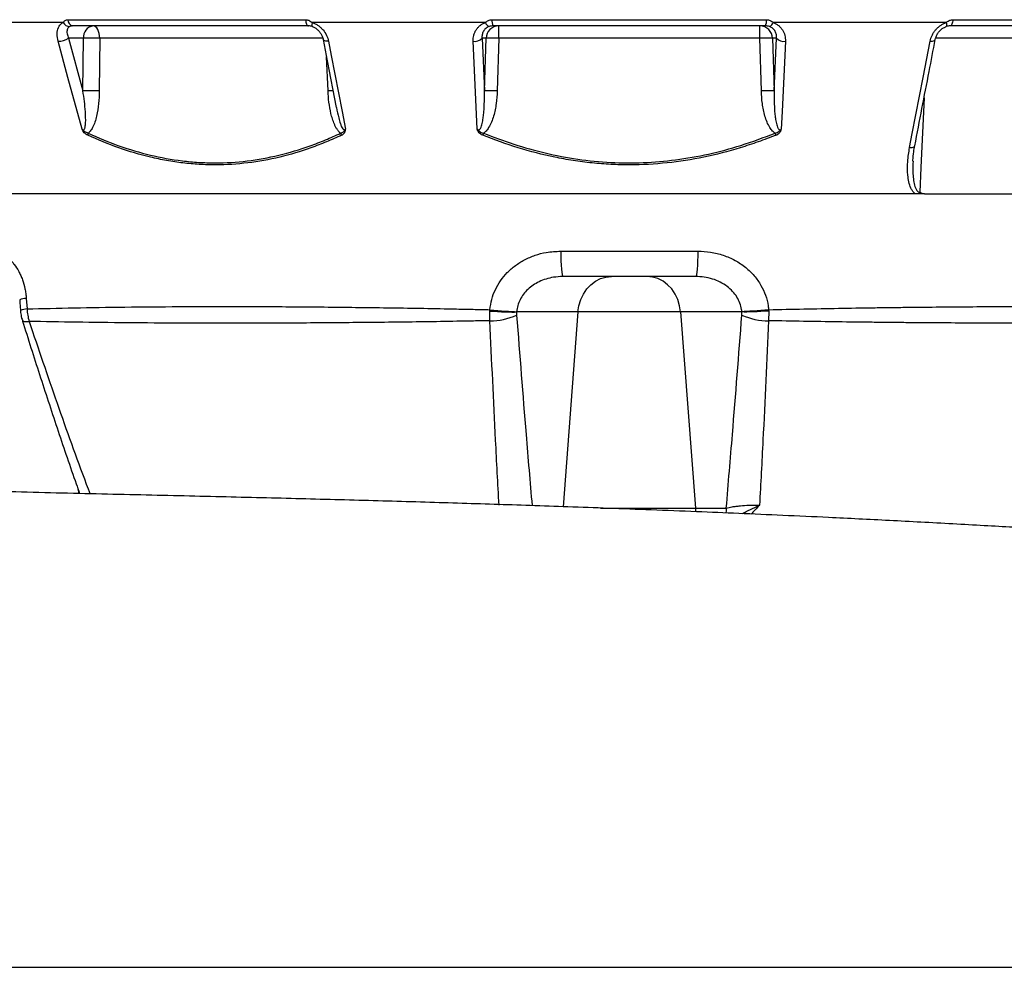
# Model space of a CAD drawing. Header units: millimetres. Extents: x 2625 to 14390, y 2229 to 15574.
# Tile 10 of 16: x 10246 to 12150, y 4042 to 5875. Entities that reach past the tile are written whole.
import ezdxf

# ---------------------------------------------------------------- set-up
doc = ezdxf.new("R2010")
doc.units = ezdxf.units.MM
doc.header["$LTSCALE"] = 5

msp = doc.modelspace()

# ---------------------------------------------------------------- linework, layer by layer
at = {"color": 7, "linetype": 'Continuous', "lineweight": 25}
for p, q in [((10330.6, 5870), (10085.4, 5870)), ((10339.6, 5875.4), (10799.2, 5875.4)), ((10804.5, 5863.5), (10348.8, 5863.5)), ((11146.9, 5870), (10812, 5870)), ((11159.5, 5875.4), (11690.2, 5875.4)), ((11687.9, 5863.5), (11161.8, 5863.5)), ((11172.5, 5839.4), (11172.5, 5863.5)), ((11677.2, 5839.4), (11677.2, 5863.5)), ((12037.7, 5870), (11702.8, 5870)), ((12500.9, 5863.5), (12045.2, 5863.5)), ((12050.5, 5875.4), (12510.1, 5875.4)), ((10812, 5862.2), (10812.3, 5862.2)), ((12037.7, 5862.2), (12037.4, 5862.2)), ((10369.4, 5839.4), (10340.8, 5839.4)), ((10340.8, 5839.4), (10368.6, 5737.6)), ((10368.6, 5737.6), (10369.4, 5839.4)), ((10401.1, 5839.4), (10400.2, 5737.6)), ((11147.9, 5839.4), (11140.2, 5839.4)), ((11140.2, 5839.4), (11144.9, 5737.6)), ((11144.9, 5737.6), (11147.9, 5839.4)), ((11172.5, 5839.4), (11169.5, 5737.6)), ((11677.2, 5839.4), (11172.5, 5839.4)), ((11680.2, 5737.6), (11677.2, 5839.4)), ((11709.5, 5839.4), (11701.8, 5839.4)), ((11701.8, 5839.4), (11704.8, 5737.6)), ((11704.8, 5737.6), (11709.5, 5839.4)), ((11292.4, 5427.7), (11557.3, 5427.7)), ((11553.1, 5378.5), (11296.6, 5378.5)), ((10259.2, 5336.4), (10260.7, 5315.8)), ((11155.3, 5311.8), (11155.4, 5314.4)), ((11155.4, 5293.1), (11155.3, 5311.8)), ((11694.3, 5314.4), (11694.4, 5311.8)), ((11694.4, 5311.8), (11694.3, 5293.1)), ((11207.1, 5310.6), (11207, 5310.1)), ((11207, 5310.1), (11207, 5303.8)), ((11325.7, 5310.1), (11207, 5310.1)), ((11523.9, 5310.1), (11325.7, 5310.1)), ((11642.7, 5310.1), (11523.9, 5310.1)), ((11523.9, 5310.1), (11552.7, 4930.7)), ((11642.7, 5310.1), (11642.6, 5310.6)), ((11642.6, 5303.8), (11642.7, 5310.1)), ((11552.7, 4930.7), (11612.4, 4930.7))]:
    msp.add_line(p, q, dxfattribs=at)
at = {"color": 8, "linetype": 'Continuous', "lineweight": 25}
for p, q in [((10832.6, 5839.4), (10401.1, 5839.4)), ((12417, 5839.4), (12017.3, 5839.4)), ((10842.5, 5737.6), (10839.6, 5803.8)), ((11325.7, 5310.1), (11297.2, 4933.3)), ((10359.1, 4967.6), (10359.8, 4958.8)), ((11369.4, 4930.7), (11552.7, 4930.7))]:
    msp.add_line(p, q, dxfattribs=at)
at = {"color": 7, "linetype": 'Continuous', "lineweight": 25, "flags": 128}
for points in [[(10401.1, 5839.4), (10400.7, 5844.2), (10400, 5848.7), (10398.8, 5852.9), (10397.2, 5856.5), (10395.4, 5859.5), (10393.2, 5861.7), (10390.9, 5863.1), (10388.6, 5863.5)], [(10799.2, 5875.4), (10799.4, 5873), (10799.8, 5870.7), (10800.4, 5868.7), (10801.1, 5866.9), (10801.8, 5865.5), (10802.7, 5864.4), (10803.5, 5863.8), (10804.5, 5863.5)], [(12050.5, 5875.4), (12050.3, 5873), (12049.8, 5870.7), (12049.3, 5868.7), (12048.6, 5866.9), (12047.9, 5865.5), (12047, 5864.4), (12046.1, 5863.8), (12045.2, 5863.5)], [(10366.9, 5663.8), (10339.6, 5763.8), (10320.6, 5833.6)], [(10833.2, 5837.1), (10841.1, 5796), (10858.5, 5705.6)], [(10843.3, 5833.6), (10848.6, 5806.4), (10869.5, 5697.7), (10876.1, 5663.8)], [(11130.9, 5663.8), (11126.2, 5763.8), (11123, 5833.6)], [(11726.7, 5833.6), (11725.4, 5806.4), (11720.4, 5697.7), (11718.8, 5663.8)], [(11966.7, 5628), (11971.9, 5655.1), (11992.9, 5763.8), (12006.3, 5833.6)], [(11143, 5655.8), (11142.8, 5655.3), (11142.6, 5654.8), (11142.4, 5654.3), (11142.2, 5653.8), (11142, 5653.3), (11141.8, 5652.9), (11141.6, 5652.4), (11141.5, 5651.9)], [(11706.6, 5655.8), (11706.8, 5655.3), (11707.1, 5654.8), (11707.3, 5654.3), (11707.5, 5653.8), (11707.7, 5653.3), (11707.8, 5652.9), (11708, 5652.4), (11708.2, 5651.9)], [(11292.4, 5427.7), (11292.5, 5418), (11292.7, 5408.8), (11293.1, 5400.3), (11293.7, 5392.9), (11294.3, 5386.8), (11295, 5382.3), (11295.8, 5379.5), (11296.6, 5378.5)], [(11557.3, 5427.7), (11557.2, 5418), (11556.9, 5408.8), (11556.5, 5400.3), (11556, 5392.9), (11555.4, 5386.8), (11554.7, 5382.3), (11553.9, 5379.5), (11553.1, 5378.5)], [(11325.7, 5310.1), (11327.5, 5322.2), (11331.1, 5333.9), (11336.2, 5344.7), (11342.8, 5354.5), (11350.7, 5362.8), (11359.6, 5369.6), (11369.4, 5374.5), (11379.8, 5377.5), (11390.4, 5378.5)], [(11523.9, 5310.1), (11522.1, 5322.2), (11518.6, 5333.9), (11513.5, 5344.7), (11506.9, 5354.5), (11499, 5362.8), (11490.1, 5369.6), (11480.3, 5374.5), (11469.9, 5377.5), (11459.2, 5378.5)], [(10246.4, 5333.7), (10246.7, 5328.6), (10247.8, 5313.1)], [(11155.3, 5311.8), (11162.8, 5311.3), (11170.4, 5310.8), (11177.8, 5310.4), (11184.9, 5310.2), (11191.5, 5310), (11197.5, 5309.9), (11202.7, 5309.9), (11207, 5310.1)], [(11155.4, 5314.4), (11162.9, 5313.7), (11170.5, 5313.1), (11177.9, 5312.5), (11185, 5311.9), (11191.6, 5311.4), (11197.6, 5311.1), (11202.8, 5310.8), (11207.1, 5310.6)], [(11694.3, 5314.4), (11686.8, 5313.7), (11679.2, 5313.1), (11671.8, 5312.5), (11664.7, 5311.9), (11658.1, 5311.4), (11652.1, 5311.1), (11646.9, 5310.8), (11642.6, 5310.6)], [(11694.4, 5311.8), (11686.9, 5311.3), (11679.3, 5310.8), (11671.9, 5310.4), (11664.8, 5310.2), (11658.1, 5310), (11652.2, 5309.9), (11647, 5309.9), (11642.7, 5310.1)]]:
    msp.add_lwpolyline(points, dxfattribs=at)
at = {"color": 8, "linetype": 'Continuous', "lineweight": 25, "flags": 128}
for points in [[(10812, 5870), (10811.7, 5868.3), (10811.4, 5866.7), (10811.3, 5865.3), (10811.2, 5864.1), (10811.3, 5863.2), (10811.5, 5862.6), (10811.8, 5862.2), (10812, 5862.2)], [(12037.7, 5870), (12038, 5868.3), (12038.3, 5866.7), (12038.4, 5865.3), (12038.4, 5864.1), (12038.4, 5863.2), (12038.2, 5862.6), (12037.8, 5862.2), (12037.7, 5862.2)], [(10843.3, 5833.6), (10840.7, 5833.6), (10838.4, 5833.9), (10836.4, 5834.4), (10834.8, 5835.1), (10833.8, 5836), (10833.2, 5837), (10833.2, 5837.1)], [(12006.3, 5833.6), (12009, 5833.6), (12011.3, 5833.9), (12013.3, 5834.4), (12014.9, 5835.1), (12015.9, 5836), (12016.4, 5837), (12016.4, 5837.1)], [(11994.7, 5724.3), (11988.8, 5589.7), (11986.7, 5541.6)], [(11966.7, 5628), (11969.4, 5628), (11971.7, 5628.3), (11973.7, 5628.8), (11975.3, 5629.5), (11976.3, 5630.4), (11976.9, 5631.4), (11976.9, 5631.5)], [(10251.5, 5293.9), (10252.3, 5292.8), (10254.9, 5291.9), (10259, 5291.6), (10264.5, 5291.9)], [(11552.7, 4930.7), (11552.6, 4925.5), (11552.3, 4923.7)], [(11612.4, 4930.7), (11612.3, 4925.5), (11611.5, 4921.2)]]:
    msp.add_lwpolyline(points, dxfattribs=at)
at = {"color": 7, "linetype": 'Continuous', "lineweight": 25}
for centre, radius, start, end in [((10343.6, 5876.8), 14.7, 207.6582, 267.3844), ((10351.4, 5875.1), 11.9, 178.2827, 257.0956), ((10391.8, 5841.3), 22.4, 98.2347, 184.9179), ((11158.2, 5873.1), 11.8, 195.125, 248.1609), ((11172.7, 5838.7), 24.8, 90.4215, 178.4553), ((11179.2, 5873), 19.8, 172.8911, 208.5024), ((11677, 5838.7), 24.8, 1.5447, 89.5785), ((11670.5, 5873), 19.8, 331.4976, 7.1089), ((11691.5, 5873.1), 11.8, 291.8391, 344.875), ((10320.9, 5870.7), 37.1, 269.5129, 302.5357), ((10385.2, 5381.6), 458.1, 88.0215, 91.9785), ((11126.1, 5852.8), 19.4, 260.8957, 316.5506), ((11160.2, 5583.4), 256.3, 87.2491, 92.7509), ((11689.5, 5583.4), 256.3, 87.2491, 92.7509), ((11723.6, 5852.8), 19.4, 223.4494, 279.1043), ((10384.4, 5279.7), 458.1, 88.0215, 91.9785), ((11157.2, 5481.5), 256.3, 87.2491, 92.7509), ((11692.5, 5481.5), 256.3, 87.2491, 92.7509), ((10394.7, 5650.4), 16.9, 161.157, 174.6284), ((10886.4, 5663), 20.8, 200.1582, 212.0784), ((11157.4, 5413.2), 120.1, 269.0522, 294.427), ((11692.3, 5413.2), 120.1, 245.573, 270.9478)]:
    msp.add_arc(centre, radius, start, end, dxfattribs=at)
at = {"color": 8, "linetype": 'Continuous', "lineweight": 25}
for centre, radius, start, end in [((10858.8, 5300.5), 437.4, 90.7882, 92.1378), ((10259.8, 5301.6), 34.8, 90.992, 112.6329), ((10261.3, 5280.8), 35, 91.0089, 112.5786)]:
    msp.add_arc(centre, radius, start, end, dxfattribs=at)
at = {"color": 7, "linetype": 'Continuous', "lineweight": 25}
for points, knots in [([(10320.6, 5833.6), (10319.6, 5838.4), (10317.8, 5848.1), (10320.6, 5860.5), (10325.8, 5867.3), (10329.7, 5869.6), (10330.6, 5870)], [0, 0, 0, 0, 0.312268, 0.625721, 0.920641, 1, 1, 1, 1]), ([(10330.6, 5870), (10331, 5870.8), (10331.6, 5871.5), (10332.8, 5872.8), (10333.5, 5873.4), (10335.1, 5874.4), (10335.9, 5874.8), (10337.7, 5875.3), (10338.6, 5875.4), (10339.6, 5875.4)], [0, 0, 0, 0, 0.25, 0.25, 0.5, 0.5, 0.75, 0.75, 1, 1, 1, 1]), ([(10348.8, 5863.5), (10347.7, 5863.5), (10346.6, 5863.4), (10344.6, 5863), (10343.7, 5862.6), (10342.9, 5862.2)], [0, 0, 0, 0, 0.5, 0.5, 1, 1, 1, 1]), ([(10799.2, 5875.4), (10800.1, 5875.4), (10803.2, 5875.2), (10807.7, 5873.2), (10810.8, 5871), (10812, 5870)], [0, 0, 0, 0, 0.2147679, 0.6762781, 1, 1, 1, 1]), ([(10812.3, 5862.2), (10810.9, 5862.6), (10809.7, 5863), (10807.1, 5863.4), (10805.8, 5863.5), (10804.5, 5863.5)], [0, 0, 0, 0, 0.5, 0.5, 1, 1, 1, 1]), ([(10812, 5870), (10814, 5869.3), (10816, 5868.5), (10819.7, 5866.6), (10821.6, 5865.4), (10825.1, 5863), (10826.8, 5861.6), (10829.9, 5858.7), (10831.4, 5857.2), (10835.5, 5852.3), (10837.7, 5848.8), (10841.3, 5841.3), (10842.6, 5837.5), (10843.3, 5833.6)], [0, 0, 0, 0, 0.125, 0.125, 0.25, 0.25, 0.375, 0.375, 0.5, 0.5, 0.75, 0.75, 1, 1, 1, 1]), ([(11123, 5833.6), (11122.8, 5837.5), (11123.2, 5841.3), (11124.6, 5846.9), (11125.2, 5848.7), (11126.8, 5852.2), (11127.6, 5853.9), (11129.7, 5857.2), (11130.8, 5858.7), (11133.5, 5861.6), (11134.9, 5863), (11137.9, 5865.4), (11139.6, 5866.5), (11143.1, 5868.5), (11144.9, 5869.3), (11146.9, 5870)], [0, 0, 0, 0, 0.25, 0.25, 0.375, 0.375, 0.5, 0.5, 0.625, 0.625, 0.75, 0.75, 0.875, 0.875, 1, 1, 1, 1]), ([(11146.9, 5870), (11147.7, 5870.8), (11148.6, 5871.5), (11150.5, 5872.8), (11151.5, 5873.4), (11153.6, 5874.4), (11154.8, 5874.8), (11157.1, 5875.3), (11158.3, 5875.4), (11159.5, 5875.4)], [0, 0, 0, 0, 0.25, 0.25, 0.5, 0.5, 0.75, 0.75, 1, 1, 1, 1]), ([(11161.8, 5863.5), (11160.4, 5863.5), (11159, 5863.4), (11156.4, 5863), (11155.1, 5862.6), (11153.8, 5862.2)], [0, 0, 0, 0, 0.5, 0.5, 1, 1, 1, 1]), ([(11695.8, 5862.2), (11694.6, 5862.6), (11693.3, 5863), (11690.7, 5863.4), (11689.3, 5863.5), (11687.9, 5863.5)], [0, 0, 0, 0, 0.5, 0.5, 1, 1, 1, 1]), ([(11690.2, 5875.4), (11691.4, 5875.4), (11692.6, 5875.3), (11694.9, 5874.8), (11696, 5874.4), (11698.2, 5873.4), (11699.2, 5872.8), (11701.1, 5871.5), (11702, 5870.8), (11702.8, 5870)], [0, 0, 0, 0, 0.25, 0.25, 0.5, 0.5, 0.75, 0.75, 1, 1, 1, 1]), ([(11702.8, 5870), (11704.7, 5869.3), (11706.6, 5868.5), (11710.1, 5866.6), (11711.7, 5865.4), (11714.8, 5863), (11716.2, 5861.6), (11718.8, 5858.7), (11720, 5857.2), (11723.1, 5852.3), (11724.6, 5848.8), (11726.5, 5841.3), (11726.9, 5837.5), (11726.7, 5833.6)], [0, 0, 0, 0, 0.125, 0.125, 0.25, 0.25, 0.375, 0.375, 0.5, 0.5, 0.75, 0.75, 1, 1, 1, 1]), ([(12006.3, 5833.6), (12007.1, 5837.5), (12008.4, 5841.3), (12011, 5846.9), (12012.1, 5848.7), (12014.3, 5852.2), (12015.6, 5853.9), (12018.3, 5857.2), (12019.8, 5858.7), (12022.9, 5861.6), (12024.6, 5863), (12028.1, 5865.4), (12029.9, 5866.5), (12033.7, 5868.5), (12035.7, 5869.3), (12037.7, 5870)], [0, 0, 0, 0, 0.25, 0.25, 0.375, 0.375, 0.5, 0.5, 0.625, 0.625, 0.75, 0.75, 0.875, 0.875, 1, 1, 1, 1]), ([(12045.2, 5863.5), (12043.9, 5863.5), (12042.6, 5863.4), (12040, 5863), (12038.7, 5862.6), (12037.4, 5862.2)], [0, 0, 0, 0, 0.5, 0.5, 1, 1, 1, 1]), ([(12037.7, 5870), (12039.4, 5871.3), (12042.9, 5873.9), (12047.5, 5875.3), (12050, 5875.4), (12050.5, 5875.4)], [0, 0, 0, 0, 0.445163, 0.893057, 1, 1, 1, 1]), ([(10342.9, 5862.2), (10342.6, 5862), (10342.1, 5861.7), (10340, 5860.1), (10337.7, 5856.1), (10337.5, 5848.4), (10339.7, 5842.4), (10340.8, 5839.4)], [0, 0, 0, 0, 0.0529307, 0.0742634, 0.3585165, 0.6753616, 1, 1, 1, 1]), ([(10811.9, 5862.1), (10812.9, 5861.7), (10815.7, 5860.8), (10820.1, 5858), (10824.7, 5853.9), (10828.6, 5848.9), (10831.5, 5843.3), (10833, 5839.2), (10833.2, 5837.2), (10833.2, 5837.1)], [0, 0, 0, 0, 0.093426, 0.255516, 0.427286, 0.606406, 0.793954, 0.989522, 1, 1, 1, 1]), ([(11153.8, 5862.2), (11152.6, 5861.7), (11151.4, 5861.1), (11149.2, 5859.8), (11148.2, 5859.1), (11146.3, 5857.5), (11145.5, 5856.6), (11144, 5854.7), (11143.3, 5853.8), (11142.2, 5851.7), (11141.8, 5850.7), (11141, 5848.5), (11140.7, 5847.4), (11140, 5844), (11139.9, 5841.7), (11140.2, 5839.4)], [0, 0, 0, 0, 0.125, 0.125, 0.25, 0.25, 0.375, 0.375, 0.5, 0.5, 0.625, 0.625, 0.75, 0.75, 1, 1, 1, 1]), ([(11709.5, 5839.4), (11709.7, 5841.7), (11709.6, 5844), (11708.8, 5848.6), (11708, 5850.7), (11706.3, 5853.8), (11705.7, 5854.8), (11704.2, 5856.6), (11703.4, 5857.5), (11701.5, 5859.1), (11700.5, 5859.9), (11698.3, 5861.2), (11697.1, 5861.7), (11695.8, 5862.2)], [0, 0, 0, 0, 0.25, 0.25, 0.5, 0.5, 0.625, 0.625, 0.75, 0.75, 0.875, 0.875, 1, 1, 1, 1]), ([(12016.5, 5837.1), (12016.9, 5838.9), (12017.8, 5842.7), (12020.8, 5848.5), (12024.9, 5853.8), (12029.8, 5858.2), (12034.3, 5861), (12036.9, 5861.8), (12037.8, 5862.1)], [0, 0, 0, 0, 0.179372, 0.379246, 0.571769, 0.753219, 0.923655, 1, 1, 1, 1]), ([(11976.9, 5631.5), (11986.1, 5679.4), (11999.3, 5748), (12012.5, 5816.5), (12016.4, 5837.1)], [0, 0, 0, 0, 0.7, 1, 1, 1, 1]), ([(10366.9, 5663.8), (10367.2, 5663.5), (10367.5, 5663.2), (10368.2, 5662.7), (10368.6, 5662.5), (10369.4, 5662.4), (10369.8, 5662.4), (10370.5, 5662.7), (10370.7, 5662.9), (10371.5, 5663.8), (10371.8, 5664.5), (10372.4, 5665.9), (10372.6, 5666.7), (10373.1, 5669), (10373.4, 5670.7), (10373.7, 5673.9), (10373.8, 5675.6), (10374, 5680.5), (10373.9, 5683.8), (10373.7, 5690.5), (10373.6, 5693.9), (10372.9, 5703.9), (10372.2, 5710.7), (10370.6, 5724.1), (10369.7, 5730.8), (10368.6, 5737.6)], [0, 0, 0, 0, 0.015625, 0.015625, 0.03125, 0.03125, 0.046875, 0.046875, 0.0625, 0.0625, 0.09375, 0.09375, 0.125, 0.125, 0.1875, 0.1875, 0.25, 0.25, 0.375, 0.375, 0.5, 0.5, 0.75, 0.75, 1, 1, 1, 1]), ([(10400.2, 5737.6), (10400, 5729.4), (10399.5, 5713), (10396.3, 5692.9), (10392, 5677.4), (10387.9, 5667.6), (10383.5, 5660.2), (10380.2, 5657.1), (10378.7, 5655.8)], [0, 0, 0, 0, 0.277848, 0.555222, 0.694408, 0.833195, 0.927209, 1, 1, 1, 1]), ([(10866.8, 5655.8), (10865.5, 5656.8), (10864.2, 5658), (10861.9, 5660.7), (10860.9, 5662.1), (10858.9, 5665.1), (10858, 5666.6), (10856.3, 5669.8), (10855.5, 5671.5), (10853.4, 5676.4), (10852.1, 5679.9), (10849.9, 5686.8), (10849, 5690.4), (10846.4, 5701.1), (10845.2, 5708.3), (10843.4, 5722.9), (10842.8, 5730.2), (10842.5, 5737.6)], [0, 0, 0, 0, 0.0625, 0.0625, 0.125, 0.125, 0.1875, 0.1875, 0.25, 0.25, 0.375, 0.375, 0.5, 0.5, 0.75, 0.75, 1, 1, 1, 1]), ([(11130.9, 5663.8), (11131.2, 5663.5), (11131.5, 5663.2), (11132.2, 5662.7), (11132.6, 5662.5), (11133.5, 5662.4), (11133.9, 5662.4), (11134.8, 5662.7), (11135.2, 5662.9), (11136.2, 5663.8), (11136.7, 5664.5), (11137.5, 5665.9), (11137.9, 5666.7), (11138.9, 5669), (11139.4, 5670.7), (11140.3, 5673.9), (11140.7, 5675.6), (11141.7, 5680.5), (11142.2, 5683.8), (11143.1, 5690.5), (11143.4, 5693.9), (11144.3, 5703.9), (11144.6, 5710.7), (11145, 5724.1), (11145, 5730.8), (11144.9, 5737.6)], [0, 0, 0, 0, 0.015625, 0.015625, 0.03125, 0.03125, 0.046875, 0.046875, 0.0625, 0.0625, 0.09375, 0.09375, 0.125, 0.125, 0.1875, 0.1875, 0.25, 0.25, 0.375, 0.375, 0.5, 0.5, 0.75, 0.75, 1, 1, 1, 1]), ([(11169.5, 5737.6), (11169.1, 5729.4), (11168.2, 5713), (11164, 5692.9), (11158.8, 5677.4), (11153.9, 5667.6), (11148.6, 5660.2), (11144.7, 5657.1), (11143, 5655.8)], [0, 0, 0, 0, 0.277848, 0.555223, 0.694408, 0.833195, 0.927209, 1, 1, 1, 1]), ([(11706.6, 5655.8), (11705, 5657.1), (11701.1, 5660.2), (11695.8, 5667.6), (11690.9, 5677.4), (11685.7, 5692.9), (11681.5, 5713), (11680.6, 5729.4), (11680.2, 5737.6)], [0, 0, 0, 0, 0.072791, 0.166805, 0.305592, 0.444777, 0.722152, 1, 1, 1, 1]), ([(11704.8, 5737.6), (11704.7, 5730.8), (11704.7, 5724.1), (11705.1, 5710.6), (11705.4, 5703.9), (11706.2, 5693.9), (11706.6, 5690.5), (11707.4, 5683.8), (11708, 5680.5), (11709, 5675.5), (11709.4, 5673.9), (11710.3, 5670.6), (11710.8, 5669), (11711.8, 5666.7), (11712.1, 5665.9), (11713, 5664.5), (11713.5, 5663.8), (11714.5, 5662.9), (11714.9, 5662.7), (11715.7, 5662.4), (11716.2, 5662.4), (11717, 5662.5), (11717.5, 5662.7), (11718.2, 5663.2), (11718.5, 5663.5), (11718.8, 5663.8)], [0, 0, 0, 0, 0.25, 0.25, 0.5, 0.5, 0.625, 0.625, 0.75, 0.75, 0.8125, 0.8125, 0.875, 0.875, 0.90625, 0.90625, 0.9375, 0.9375, 0.953125, 0.953125, 0.96875, 0.96875, 0.984375, 0.984375, 1, 1, 1, 1]), ([(10377.9, 5651.9), (10376.7, 5652.5), (10375.6, 5653.1), (10373.4, 5654.7), (10372.3, 5655.6), (10370.3, 5657.6), (10369.4, 5658.8), (10368.3, 5660.6), (10368, 5661.2), (10367.4, 5662.5), (10367.1, 5663.1), (10366.9, 5663.8)], [0, 0, 0, 0, 0.25, 0.25, 0.5, 0.5, 0.75, 0.75, 0.875, 0.875, 1, 1, 1, 1]), ([(10378.7, 5655.8), (10377.7, 5656.1), (10376.6, 5656.5), (10374.5, 5657.5), (10373.4, 5658.1), (10371.4, 5659.5), (10370.5, 5660.3), (10369.1, 5661.5), (10368.6, 5662), (10367.7, 5662.8), (10367.3, 5663.3), (10366.9, 5663.8)], [0, 0, 0, 0, 0.25, 0.25, 0.5, 0.5, 0.75, 0.75, 0.875, 0.875, 1, 1, 1, 1]), ([(10378.7, 5655.8), (10418.1, 5637.7), (10458.1, 5623.3), (10519.4, 5608.7), (10540, 5604.9), (10571.3, 5601.1), (10581.8, 5600.1), (10602.9, 5598.8), (10613.4, 5598.5), (10665.7, 5598.5), (10706.8, 5603.6), (10767.7, 5618.3), (10787.8, 5624.3), (10817.8, 5635), (10827.7, 5638.8), (10847.4, 5647), (10857.2, 5651.3), (10866.8, 5655.8)], [0, 0, 0, 0, 0.25, 0.25, 0.375, 0.375, 0.4375, 0.4375, 0.5, 0.5, 0.75, 0.75, 0.875, 0.875, 0.9375, 0.9375, 1, 1, 1, 1]), ([(10866.8, 5655.8), (10867.9, 5656.1), (10868.9, 5656.5), (10870.8, 5657.5), (10871.6, 5658.1), (10873.1, 5659.5), (10873.8, 5660.3), (10874.7, 5661.5), (10875, 5662), (10875.6, 5662.8), (10875.8, 5663.3), (10876.1, 5663.8)], [0, 0, 0, 0, 0.25, 0.25, 0.5, 0.5, 0.75, 0.75, 0.875, 0.875, 1, 1, 1, 1]), ([(10868.7, 5651.9), (10869.9, 5652.5), (10871, 5653.1), (10872.4, 5654.3), (10872.9, 5654.7), (10873.7, 5655.6), (10874.1, 5656.1), (10874.7, 5657.1), (10875, 5657.6), (10875.5, 5658.8), (10875.7, 5659.4), (10876, 5660.6), (10876.1, 5661.2), (10876.1, 5662.5), (10876.1, 5663.1), (10876.1, 5663.8)], [0, 0, 0, 0, 0.25, 0.25, 0.375, 0.375, 0.5, 0.5, 0.625, 0.625, 0.75, 0.75, 0.875, 0.875, 1, 1, 1, 1]), ([(11141.5, 5651.9), (11140.1, 5652.5), (11138.8, 5653.1), (11136.5, 5654.7), (11135.3, 5655.6), (11133.4, 5657.6), (11132.6, 5658.8), (11131.7, 5660.6), (11131.5, 5661.2), (11131.1, 5662.5), (11131, 5663.1), (11130.9, 5663.8)], [0, 0, 0, 0, 0.25, 0.25, 0.5, 0.5, 0.75, 0.75, 0.875, 0.875, 1, 1, 1, 1]), ([(11130.9, 5663.8), (11130.9, 5663.8), (11130.9, 5663.7), (11130.9, 5663.7), (11131.2, 5663.3), (11132.5, 5661.9), (11134.8, 5659.7), (11138.5, 5657.1), (11141.4, 5656.3), (11143, 5655.8)], [0, 0, 0, 0, 0.004799, 0.006146, 0.01583, 0.091517, 0.403346, 0.670414, 1, 1, 1, 1]), ([(11143, 5655.8), (11162.5, 5648.4), (11201.5, 5633.6), (11262.5, 5616.8), (11325.1, 5604.8), (11388.6, 5598.5), (11451.9, 5598.1), (11515.1, 5603.5), (11578.3, 5614.7), (11642.7, 5631.7), (11684.8, 5647.6), (11706.6, 5655.8)], [0, 0, 0, 0, 0.108146, 0.216273, 0.327345, 0.438403, 0.546725, 0.655051, 0.766942, 0.878852, 1, 1, 1, 1]), ([(11706.6, 5655.8), (11708.1, 5656.2), (11711, 5657.1), (11714.9, 5659.7), (11717.4, 5662), (11718.6, 5663.5), (11718.8, 5663.8), (11718.8, 5663.8)], [0, 0, 0, 0, 0.297124, 0.600329, 0.930161, 0.995201, 1, 1, 1, 1]), ([(11708.2, 5651.9), (11709.6, 5652.5), (11710.8, 5653.1), (11712.6, 5654.3), (11713.2, 5654.7), (11714.3, 5655.6), (11714.8, 5656.1), (11715.8, 5657.1), (11716.2, 5657.6), (11717, 5658.8), (11717.4, 5659.4), (11717.9, 5660.6), (11718.2, 5661.2), (11718.5, 5662.5), (11718.7, 5663.1), (11718.8, 5663.8)], [0, 0, 0, 0, 0.25, 0.25, 0.375, 0.375, 0.5, 0.5, 0.625, 0.625, 0.75, 0.75, 0.875, 0.875, 1, 1, 1, 1]), ([(10868.7, 5651.9), (10859, 5647.4), (10849.2, 5643.1), (10829.5, 5635), (10819.5, 5631.2), (10789.5, 5620.5), (10769.3, 5614.5), (10708.3, 5599.8), (10667, 5594.7), (10614.6, 5594.6), (10604, 5594.9), (10582.9, 5596.2), (10572.4, 5597.1), (10551.3, 5599.6), (10540.9, 5601.2), (10519.9, 5604.9), (10509.5, 5607.1), (10457.8, 5619.4), (10417.4, 5633.8), (10377.9, 5651.9)], [0, 0, 0, 0, 0.0625, 0.0625, 0.125, 0.125, 0.25, 0.25, 0.5, 0.5, 0.5625, 0.5625, 0.625, 0.625, 0.6875, 0.6875, 0.75, 0.75, 1, 1, 1, 1]), ([(11708.2, 5651.9), (11696.9, 5647.4), (11685.5, 5643.1), (11662.6, 5635), (11651, 5631.2), (11616.1, 5620.5), (11592.7, 5614.5), (11521.9, 5599.8), (11474.2, 5594.7), (11413.7, 5594.6), (11401.5, 5594.9), (11377.1, 5596.2), (11365, 5597.1), (11340.7, 5599.6), (11328.7, 5601.2), (11304.6, 5604.9), (11292.6, 5607.1), (11233, 5619.4), (11186.7, 5633.8), (11141.5, 5651.9)], [0, 0, 0, 0, 0.0625, 0.0625, 0.125, 0.125, 0.25, 0.25, 0.5, 0.5, 0.5625, 0.5625, 0.625, 0.625, 0.6875, 0.6875, 0.75, 0.75, 1, 1, 1, 1]), ([(11977.7, 5538.5), (11977.3, 5538.8), (11975.3, 5540.4), (11972.2, 5544), (11968.2, 5551.5), (11965, 5561.7), (11962.6, 5578.9), (11962.4, 5601.1), (11965.3, 5619), (11966.7, 5628)], [0, 0, 0, 0, 0.015489, 0.086289, 0.157465, 0.297792, 0.438594, 0.719076, 1, 1, 1, 1]), ([(11973.3, 5601.9), (11973.3, 5602.4), (11973.4, 5608.4), (11974.4, 5618.3), (11976.1, 5627.6), (11976.9, 5631.5)], [0, 0, 0, 0, 0.0567107, 0.6089273, 1, 1, 1, 1]), ([(11995.8, 5538.5), (11994.1, 5538.5), (11992.5, 5538.8), (11990.2, 5539.5), (11989.5, 5539.8), (11988.4, 5540.4), (11988, 5540.6), (11987.4, 5541.1), (11987, 5541.3), (11986.7, 5541.6)], [0, 0, 0, 0, 0.5, 0.5, 0.75, 0.75, 0.875, 0.875, 1, 1, 1, 1]), ([(11977.7, 5538.5), (11901.5, 5538.5), (11823, 5538.5), (11663.5, 5538.5), (11582.4, 5538.5), (11419.8, 5538.5), (11338.1, 5538.5), (11176.2, 5538.5), (11095.9, 5538.5), (10938.5, 5538.5), (10861.5, 5538.5), (10712.6, 5538.5), (10640.7, 5538.5), (10503.8, 5538.5), (10438.7, 5538.5), (10317, 5538.5), (10260.4, 5538.5), (10208.7, 5538.5)], [0, 0, 0, 0, 0.125, 0.125, 0.25, 0.25, 0.375, 0.375, 0.5, 0.5, 0.625, 0.625, 0.75, 0.75, 0.875, 0.875, 1, 1, 1, 1]), ([(11995.8, 5538.5), (12070.5, 5538.5), (12142.9, 5538.5), (12281.7, 5538.5), (12348.1, 5538.5), (12410.6, 5538.5)], [0, 0, 0, 0, 0.5, 0.5, 1, 1, 1, 1]), ([(10191.3, 5427.7), (10195.3, 5427.7), (10199.2, 5427.1), (10205.1, 5425.5), (10207, 5424.8), (10210.9, 5423.1), (10212.8, 5422.2), (10218.6, 5418.9), (10222.3, 5416.2), (10227.6, 5411.4), (10229.3, 5409.7), (10232.7, 5406), (10234.3, 5404), (10239.1, 5397.8), (10242, 5393.3), (10246, 5385.9), (10247.2, 5383.3), (10249.6, 5378), (10250.6, 5375.3), (10253.6, 5366.9), (10255.3, 5361.1), (10257.2, 5352), (10257.7, 5348.9), (10258.6, 5342.7), (10258.9, 5339.5), (10259.2, 5336.4)], [0, 0, 0, 0, 0.125, 0.125, 0.1875, 0.1875, 0.25, 0.25, 0.375, 0.375, 0.4375, 0.4375, 0.5, 0.5, 0.625, 0.625, 0.6875, 0.6875, 0.75, 0.75, 0.875, 0.875, 0.9375, 0.9375, 1, 1, 1, 1]), ([(11155.4, 5314.4), (11156.3, 5321.1), (11158.3, 5334.4), (11165.5, 5353.4), (11175.6, 5370.9), (11188.7, 5386.7), (11204.3, 5400.2), (11222.4, 5411.6), (11242.6, 5420.1), (11266.2, 5426.4), (11283, 5427.2), (11292.4, 5427.7)], [0, 0, 0, 0, 0.102782, 0.205583, 0.309078, 0.412611, 0.519688, 0.626809, 0.741533, 0.856299, 1, 1, 1, 1]), ([(11557.3, 5427.7), (11565.6, 5427.3), (11582.3, 5426.5), (11606.7, 5420.4), (11629.6, 5410.5), (11649.9, 5397.1), (11666.8, 5380.5), (11679.7, 5362.3), (11688.7, 5342.5), (11693, 5326.4), (11694, 5316.9), (11694.3, 5314.4)], [0, 0, 0, 0, 0.128158, 0.256269, 0.384012, 0.511675, 0.629256, 0.746772, 0.854234, 0.961667, 1, 1, 1, 1]), ([(11296.6, 5378.5), (11290.4, 5378.3), (11279.4, 5377.8), (11263.9, 5374.1), (11250.7, 5369), (11238.8, 5362.2), (11228.6, 5354.1), (11220.1, 5344.5), (11213.5, 5334), (11208.9, 5322.6), (11207.7, 5314.6), (11207.1, 5310.6)], [0, 0, 0, 0, 0.151437, 0.269816, 0.388122, 0.495233, 0.602267, 0.702935, 0.803536, 0.901784, 1, 1, 1, 1]), ([(11642.6, 5310.6), (11642.4, 5312.1), (11641.8, 5317.7), (11639.1, 5327.4), (11633.3, 5339.3), (11624.9, 5350.3), (11613.9, 5360.2), (11600.6, 5368.3), (11585.6, 5374.2), (11569.6, 5377.9), (11558.6, 5378.3), (11553.1, 5378.5)], [0, 0, 0, 0, 0.0365176, 0.1375099, 0.2423854, 0.3553867, 0.4726822, 0.600066, 0.7315879, 0.8642473, 1, 1, 1, 1]), ([(10247.9, 5313.1), (10248, 5311.8), (10248.3, 5306.8), (10249.4, 5300.3), (10251.1, 5295.4), (10251.6, 5293.9)], [0, 0, 0, 0, 0.202849, 0.765491, 1, 1, 1, 1]), ([(10260.7, 5315.8), (10289.9, 5316.7), (10320.3, 5317.4), (10383.4, 5318.7), (10416.1, 5319.2), (10483.8, 5320), (10518.8, 5320.2), (10573, 5320.5), (10591.4, 5320.6), (10619.4, 5320.6), (10628.9, 5320.6), (10647.8, 5320.6), (10657.3, 5320.6), (10705, 5320.5), (10743.8, 5320.4), (10822.6, 5319.8), (10862.7, 5319.4), (10944.2, 5318.4), (10985.5, 5317.8), (11048.5, 5316.7), (11069.7, 5316.3), (11101.7, 5315.6), (11112.4, 5315.4), (11133.9, 5314.9), (11144.6, 5314.7), (11155.4, 5314.4)], [0, 0, 0, 0, 0.125, 0.125, 0.25, 0.25, 0.375, 0.375, 0.4375, 0.4375, 0.46875, 0.46875, 0.5, 0.5, 0.625, 0.625, 0.75, 0.75, 0.875, 0.875, 0.9375, 0.9375, 0.96875, 0.96875, 1, 1, 1, 1]), ([(11694.3, 5314.4), (11739.8, 5315.5), (11784.8, 5316.4), (11851.7, 5317.6), (11873.9, 5317.9), (11907.1, 5318.4), (11918.1, 5318.6), (11940.1, 5318.8), (11951, 5319), (12005.2, 5319.6), (12047.7, 5320), (12130.7, 5320.5), (12171.2, 5320.6), (12250.5, 5320.6), (12289.2, 5320.5), (12345.8, 5320.1), (12364.5, 5319.9), (12401.2, 5319.6), (12419.2, 5319.3), (12472.1, 5318.6), (12505.8, 5317.9), (12570.4, 5316.4), (12601.2, 5315.5), (12630.5, 5314.4)], [0, 0, 0, 0, 0.125, 0.125, 0.1875, 0.1875, 0.21875, 0.21875, 0.25, 0.25, 0.375, 0.375, 0.5, 0.5, 0.625, 0.625, 0.6875, 0.6875, 0.75, 0.75, 0.875, 0.875, 1, 1, 1, 1]), ([(10251.5, 5293.9), (10252.2, 5291.4), (10263.8, 5254.1), (10286.7, 5182.5), (10320.6, 5079.5), (10345.9, 5005), (10360, 4965), (10362.2, 4958.8)], [0, 0, 0, 0, 0.02193, 0.330527, 0.637884, 0.943767, 1, 1, 1, 1]), ([(11155.4, 5293.1), (11144.7, 5292.9), (11134.1, 5292.7), (11112.8, 5292.3), (11102.2, 5292.1), (11070.5, 5291.6), (11049.5, 5291.2), (10987.1, 5290.3), (10946.1, 5289.9), (10865.3, 5289.1), (10825.6, 5288.8), (10747.3, 5288.4), (10708.8, 5288.3), (10661.4, 5288.3), (10651.9, 5288.3), (10633.2, 5288.3), (10623.8, 5288.3), (10595.9, 5288.3), (10577.6, 5288.4), (10523.5, 5288.5), (10488.6, 5288.7), (10420.8, 5289.3), (10388, 5289.7), (10324.6, 5290.6), (10294, 5291.2), (10264.5, 5291.9)], [0, 0, 0, 0, 0.03125, 0.03125, 0.0625, 0.0625, 0.125, 0.125, 0.25, 0.25, 0.375, 0.375, 0.5, 0.5, 0.53125, 0.53125, 0.5625, 0.5625, 0.625, 0.625, 0.75, 0.75, 0.875, 0.875, 1, 1, 1, 1]), ([(11173, 4936.3), (11170.8, 4978.2), (11164.5, 5096.8), (11159, 5216), (11155.4, 5293.1)], [0, 0, 0, 0, 0.352985, 1, 1, 1, 1]), ([(11612.4, 4930.7), (11616.4, 4978.2), (11626.9, 5102.3), (11636.6, 5226.9), (11642.6, 5303.8)], [0, 0, 0, 0, 0.382281, 1, 1, 1, 1]), ([(11694.3, 5293.1), (11690.7, 5216), (11685.2, 5096.8), (11678.9, 4978.2), (11676.7, 4936.3)], [0, 0, 0, 0, 0.647015, 1, 1, 1, 1]), ([(12627.5, 5293.1), (12597.8, 5292.2), (12566.7, 5291.5), (12501.7, 5290.2), (12467.8, 5289.7), (12414.8, 5289.2), (12396.8, 5289), (12360, 5288.7), (12341.4, 5288.6), (12284.9, 5288.4), (12246.3, 5288.3), (12167.4, 5288.3), (12127.1, 5288.4), (12044.6, 5288.7), (12002.5, 5289), (11948.7, 5289.4), (11937.9, 5289.5), (11916.2, 5289.8), (11905.2, 5289.9), (11872.4, 5290.2), (11850.4, 5290.5), (11784, 5291.4), (11739.4, 5292.2), (11694.3, 5293.1)], [0, 0, 0, 0, 0.125, 0.125, 0.25, 0.25, 0.3125, 0.3125, 0.375, 0.375, 0.5, 0.5, 0.625, 0.625, 0.75, 0.75, 0.78125, 0.78125, 0.8125, 0.8125, 0.875, 0.875, 1, 1, 1, 1]), ([(14371.6, 4042.3), (14371.3, 4047.7), (14369.9, 4069.6), (14364.4, 4106.5), (14355.6, 4151.5), (14345, 4192.3), (14333.5, 4229), (14321.5, 4261.6), (14309.6, 4290.3), (14297.8, 4316.2), (14286.4, 4338.9), (14275.9, 4358.2), (14267.1, 4373.5), (14259.4, 4386.3), (14252, 4398.2), (14244.1, 4410.2), (14233.7, 4425.6), (14220.2, 4444.4), (14203.1, 4466.5), (14184.2, 4489.2), (14164.6, 4511.1), (14144.1, 4532.3), (14122.6, 4552.8), (14098.7, 4574.1), (14071.6, 4596.2), (14045.4, 4615.6), (14020.5, 4632.7), (13997.7, 4647.2), (13974.1, 4661.1), (13951.5, 4673.5), (13931.3, 4683.7), (13913.2, 4692.4), (13895.9, 4700.2), (13880.1, 4706.9), (13864.8, 4713.1), (13850.4, 4718.6), (13836.7, 4723.6), (13825.3, 4727.5), (13815.9, 4730.7), (13807.2, 4733.5), (13797.1, 4736.7), (13785.2, 4740.3), (13772.2, 4744), (13759.2, 4747.6), (13745.9, 4751.1), (13732.8, 4754.3), (13720.4, 4757.3), (13709, 4759.8), (13697.4, 4762.4), (13685.4, 4764.9), (13673.2, 4767.3), (13661.1, 4769.7), (13649.3, 4771.8), (13638, 4773.8), (13627.1, 4775.7), (13616, 4777.5), (13603.7, 4779.5), (13590.3, 4781.6), (13577.4, 4783.5), (13565.9, 4785.1), (13556.3, 4786.4), (13547.5, 4787.6), (13538.5, 4788.8), (13529, 4790.1), (13511.5, 4792.3), (13485.7, 4795.4), (13450.5, 4799.4), (13411.9, 4803.5), (13371.9, 4807.4), (13330.9, 4811.3), (13290.3, 4815), (13248.4, 4818.6), (13206.6, 4822.1), (13166, 4825.3), (13127, 4828.4), (13090.1, 4831.2), (13054.4, 4833.9), (13017.4, 4836.7), (12976.6, 4839.6), (12937, 4842.5), (12899.5, 4845.2), (12865.5, 4847.6), (12829.3, 4850.2), (12790.9, 4852.9), (12751, 4855.7), (12711.4, 4858.5), (12673, 4861.1), (12636.8, 4863.6), (12603.3, 4865.9), (12574, 4867.9), (12548.8, 4869.5), (12527.6, 4871), (12508.4, 4872.2), (12488.6, 4873.5), (12466, 4875), (12439.8, 4876.7), (12410, 4878.6), (12374.1, 4880.9), (12331.5, 4883.6), (12281.7, 4886.6), (12226.4, 4890), (12168.9, 4893.4), (12109.8, 4896.7), (12050.3, 4900), (11989.3, 4903.3), (11928.5, 4906.5), (11869, 4909.5), (11800.2, 4912.9), (11723, 4916.4), (11637.8, 4920.2), (11553, 4923.7), (11468.9, 4927), (11385.9, 4930.1), (11308, 4932.9), (11234.4, 4935.5), (11163.3, 4937.8), (11092.5, 4940), (11020.7, 4942.2), (10947.8, 4944.3), (10873.9, 4946.4), (10798.9, 4948.3), (10722.6, 4950.3), (10644.2, 4952.2), (10563.2, 4954.1), (10479.4, 4956), (10393.1, 4958), (10304.8, 4960.1), (10215, 4962.5), (10140.6, 4964.6), (10082.1, 4966.5), (10040.9, 4968), (10002.7, 4969.4), (9968.2, 4970.8), (9937.3, 4972.2), (9909.9, 4973.5), (9887.9, 4974.6), (9870.7, 4975.5), (9857.5, 4976.2), (9845.8, 4976.8), (9835.5, 4977.4), (9825.7, 4978), (9814.9, 4978.6), (9801.6, 4979.5), (9781.7, 4980.7), (9756.8, 4982.5), (9727.9, 4984.6), (9699.2, 4987), (9671.6, 4989.5), (9647.2, 4991.9), (9629.1, 4993.9), (9615.5, 4995.5), (9604.4, 4996.9), (9593.3, 4998.3), (9583, 4999.7), (9573.8, 5001.1), (9565.7, 5002.4), (9555.5, 5004.1), (9544.4, 5005.9), (9532.1, 5008.1), (9518.9, 5010.4), (9503.8, 5013.1), (9487.4, 5016), (9471.3, 5018.8), (9457.4, 5021.1), (9445.9, 5022.9), (9436.1, 5024.5), (9425.6, 5026.1), (9413.6, 5027.9), (9399.6, 5030), (9384.3, 5032.1), (9369.1, 5034.2), (9354.2, 5036.1), (9339.3, 5037.9), (9323.4, 5039.8), (9308.5, 5041.4), (9295.7, 5042.8), (9285.4, 5043.8), (9275.1, 5044.9), (9263.7, 5045.9), (9249, 5047.3), (9232.8, 5048.7), (9216.7, 5050), (9201.6, 5051.1), (9185.5, 5052.3), (9167.8, 5053.5), (9150.5, 5054.5), (9135.5, 5055.4), (9122.7, 5056.1), (9112.2, 5056.6), (9102.9, 5057), (9093.8, 5057.4), (9083.2, 5057.9), (9069.9, 5058.4), (9053.7, 5059), (9034.2, 5059.6), (9011.2, 5060.2), (8984.4, 5060.8), (8953.6, 5061.5), (8918.6, 5062.1), (8879.2, 5062.8), (8851, 5063.2), (8836.3, 5063.5)], [0, 0, 0, 0, 0.002153, 0.008703, 0.014761, 0.020328, 0.025406, 0.029996, 0.0341, 0.037718, 0.041258, 0.044166, 0.046442, 0.048269, 0.050124, 0.052033, 0.053995, 0.057558, 0.061287, 0.065181, 0.069396, 0.073114, 0.077144, 0.081487, 0.086209, 0.091526, 0.095167, 0.099055, 0.103156, 0.106975, 0.110367, 0.113487, 0.116559, 0.119774, 0.122383, 0.125294, 0.128065, 0.130282, 0.131957, 0.133768, 0.135991, 0.138712, 0.141727, 0.144829, 0.147929, 0.151449, 0.154463, 0.157363, 0.160445, 0.163708, 0.167058, 0.170393, 0.173706, 0.176864, 0.179824, 0.18291, 0.186429, 0.19038, 0.194269, 0.197344, 0.199952, 0.202299, 0.204795, 0.207452, 0.210243, 0.219337, 0.22852, 0.238398, 0.249084, 0.258046, 0.267504, 0.276848, 0.285604, 0.293939, 0.301675, 0.308814, 0.31536, 0.322032, 0.329431, 0.337561, 0.343107, 0.348932, 0.355034, 0.361414, 0.368071, 0.374582, 0.380521, 0.386399, 0.391594, 0.396109, 0.399946, 0.403107, 0.405774, 0.408628, 0.411996, 0.415877, 0.420272, 0.425179, 0.431622, 0.438779, 0.446651, 0.455241, 0.463091, 0.471455, 0.479981, 0.48829, 0.496381, 0.50425, 0.516168, 0.527541, 0.538372, 0.550026, 0.560992, 0.571278, 0.580897, 0.590111, 0.599467, 0.608994, 0.618701, 0.628596, 0.63869, 0.64899, 0.659636, 0.670853, 0.682602, 0.694852, 0.707587, 0.720783, 0.734416, 0.741108, 0.747625, 0.753634, 0.75914, 0.764145, 0.768655, 0.772673, 0.775152, 0.777402, 0.779424, 0.781218, 0.78279, 0.784618, 0.787041, 0.790056, 0.795709, 0.801251, 0.807223, 0.813527, 0.819349, 0.82451, 0.827267, 0.830497, 0.83419, 0.837712, 0.840684, 0.843892, 0.847288, 0.851098, 0.854433, 0.857991, 0.861813, 0.865935, 0.869871, 0.873311, 0.875633, 0.877594, 0.879597, 0.882015, 0.884877, 0.887954, 0.891231, 0.894005, 0.896847, 0.900101, 0.903526, 0.905854, 0.907816, 0.909762, 0.912074, 0.914771, 0.918775, 0.922047, 0.924815, 0.928169, 0.932228, 0.936029, 0.939171, 0.941739, 0.944137, 0.94586, 0.947612, 0.949886, 0.952764, 0.956272, 0.960435, 0.965278, 0.970819, 0.97707, 0.98403, 0.991685, 1, 1, 1, 1]), ([(11612.4, 4930.7), (11615.9, 4931.6), (11621.2, 4932.8), (11631.2, 4934.2), (11641.9, 4935.4), (11656.2, 4936.3), (11669.1, 4936.5), (11675.4, 4936.4), (11676.7, 4936.3)], [0, 0, 0, 0, 0.249437, 0.37258, 0.495653, 0.726951, 0.944468, 1, 1, 1, 1])]:
    msp.add_open_spline(points, degree=3, knots=knots, dxfattribs=at)
at = {"color": 8, "linetype": 'Continuous', "lineweight": 25}
for points, knots in [([(10858.6, 5705.6), (10860, 5698.9), (10862.1, 5688.3), (10865.7, 5675.9), (10868.4, 5668.9), (10870.4, 5665.1), (10872.1, 5663.1), (10873.3, 5662.5), (10874.1, 5662.3), (10874.9, 5662.6), (10875.5, 5663.1), (10875.9, 5663.6), (10876.1, 5663.8)], [0, 0, 0, 0, 0.414547, 0.651931, 0.77101, 0.860572, 0.905677, 0.923541, 0.941551, 0.957525, 0.982148, 1, 1, 1, 1]), ([(11973.5, 5601.9), (11973.2, 5594.7), (11972.8, 5583.2), (11973.9, 5567.6), (11975.7, 5557.4), (11978, 5549.9), (11980.3, 5545.4), (11982.9, 5542.6), (11985.1, 5541.7), (11986.3, 5541.6), (11986.7, 5541.6)], [0, 0, 0, 0, 0.3251446, 0.5184552, 0.7113464, 0.7994521, 0.886978, 0.9469911, 0.9804709, 1, 1, 1, 1]), ([(10264.5, 5291.9), (10282.4, 5239.2), (10318, 5133.6), (10358, 5022.8), (10379.8, 4964.6), (10382.1, 4958.3)], [0, 0, 0, 0, 0.471303, 0.942629, 1, 1, 1, 1]), ([(11207, 5303.8), (11213, 5226.9), (11222.6, 5103.8), (11233, 4981.3), (11236.9, 4935.4)], [0, 0, 0, 0, 0.625514, 1, 1, 1, 1]), ([(11642.8, 4919.9), (11645.4, 4921.3), (11653.5, 4925.5), (11663.5, 4930.2), (11672.1, 4934.2), (11675.2, 4935.6), (11676.7, 4936.3), (11676.7, 4936.3)], [0, 0, 0, 0, 0.231139, 0.730034, 0.863484, 0.99731, 1, 1, 1, 1]), ([(11676.7, 4936.3), (11676.7, 4936.3), (11672.2, 4931.9), (11667, 4926), (11661.8, 4920.3), (11660.8, 4919.1)], [0, 0, 0, 0, 0.003812, 0.805475, 1, 1, 1, 1]), ([(8056.4, 4042.6), (8056.4, 4042.6), (8114.1, 4042.7), (8148.3, 4042.7), (8190, 4042.7), (8224.3, 4042.7), (8259.2, 4042.6), (8300.8, 4042.6), (8352, 4042.6), (8411.9, 4042.6), (8475.5, 4042.6), (8542.8, 4042.6), (8614.3, 4042.6), (8689.6, 4042.6), (8767.9, 4042.6), (8851.3, 4042.6), (8940, 4042.6), (9034, 4042.6), (9130.7, 4042.6), (9230.5, 4042.6), (9333.4, 4042.6), (9439.4, 4042.6), (9547.6, 4042.6), (9664.8, 4042.6), (9791.4, 4042.6), (9928, 4042.6), (10067.2, 4042.6), (10173.3, 4042.6), (10235.7, 4042.6), (10251.9, 4042.6), (10262.3, 4042.6), (10293.4, 4042.6), (10370.7, 4042.6), (10490.9, 4042.5), (10636.5, 4042.5), (10783.4, 4042.5), (10931, 4042.5), (11079.3, 4042.5), (11223.4, 4042.5), (11363.3, 4042.5), (11498.5, 4042.5), (11633.2, 4042.5), (11768.4, 4042.5), (11903.9, 4042.5), (12039.4, 4042.5), (12173.3, 4042.5), (12304.1, 4042.5), (12431.8, 4042.5), (12556.1, 4042.5), (12678, 4042.5), (12798.5, 4042.5), (12917.3, 4042.5), (13034, 4042.5), (13147.4, 4042.5), (13256.1, 4042.4), (13360.1, 4042.4), (13459.3, 4042.4), (13554.5, 4042.4), (13646.2, 4042.4), (13734, 4042.4), (13817.7, 4042.4), (13896.1, 4042.4), (13966.8, 4042.4), (14030.3, 4042.4), (14086.9, 4042.4), (14138.7, 4042.4), (14186, 4042.4), (14228.5, 4042.4), (14265.9, 4042.4), (14297.9, 4042.3), (14323.4, 4042.3), (14342.9, 4042.3), (14357.3, 4042.3), (14366.9, 4042.3), (14372.2, 4042.3), (14371.8, 4042.3), (14371.5, 4042.3)], [0, 0, 0, 0, 0.008349, 0.016713, 0.025061, 0.033648, 0.042237, 0.050822, 0.063102, 0.075392, 0.087682, 0.099962, 0.112538, 0.125122, 0.13771, 0.150289, 0.164076, 0.177872, 0.191668, 0.205456, 0.21951, 0.233572, 0.247635, 0.261689, 0.278398, 0.295107, 0.311932, 0.328758, 0.33293, 0.333974, 0.334495, 0.336581, 0.344923, 0.361612, 0.378335, 0.395023, 0.411747, 0.428435, 0.445158, 0.460409, 0.475673, 0.490937, 0.506187, 0.521882, 0.53759, 0.553299, 0.568994, 0.584244, 0.599508, 0.614772, 0.630023, 0.645717, 0.661427, 0.677136, 0.692831, 0.708066, 0.723315, 0.738563, 0.753797, 0.769533, 0.785286, 0.801039, 0.816775, 0.831104, 0.845445, 0.859786, 0.874115, 0.888877, 0.903654, 0.91843, 0.933192, 0.946476, 0.959765, 0.973048, 0.986522, 1, 1, 1, 1])]:
    msp.add_open_spline(points, degree=3, knots=knots, dxfattribs=at)
at = {"color": 7, "linetype": 'Continuous', "lineweight": 25}
for points in [[(11995.8, 5538.5), (11992.8, 5538.5), (11986.8, 5538.5), (11980.7, 5538.5), (11977.7, 5538.5)], [(10260.7, 5315.8), (10260.8, 5311.7), (10261.7, 5303.6), (10263.4, 5295.8), (10264.5, 5291.9)]]:
    msp.add_open_spline(points, degree=3, dxfattribs=at)

doc.saveas('drawing.dxf')
